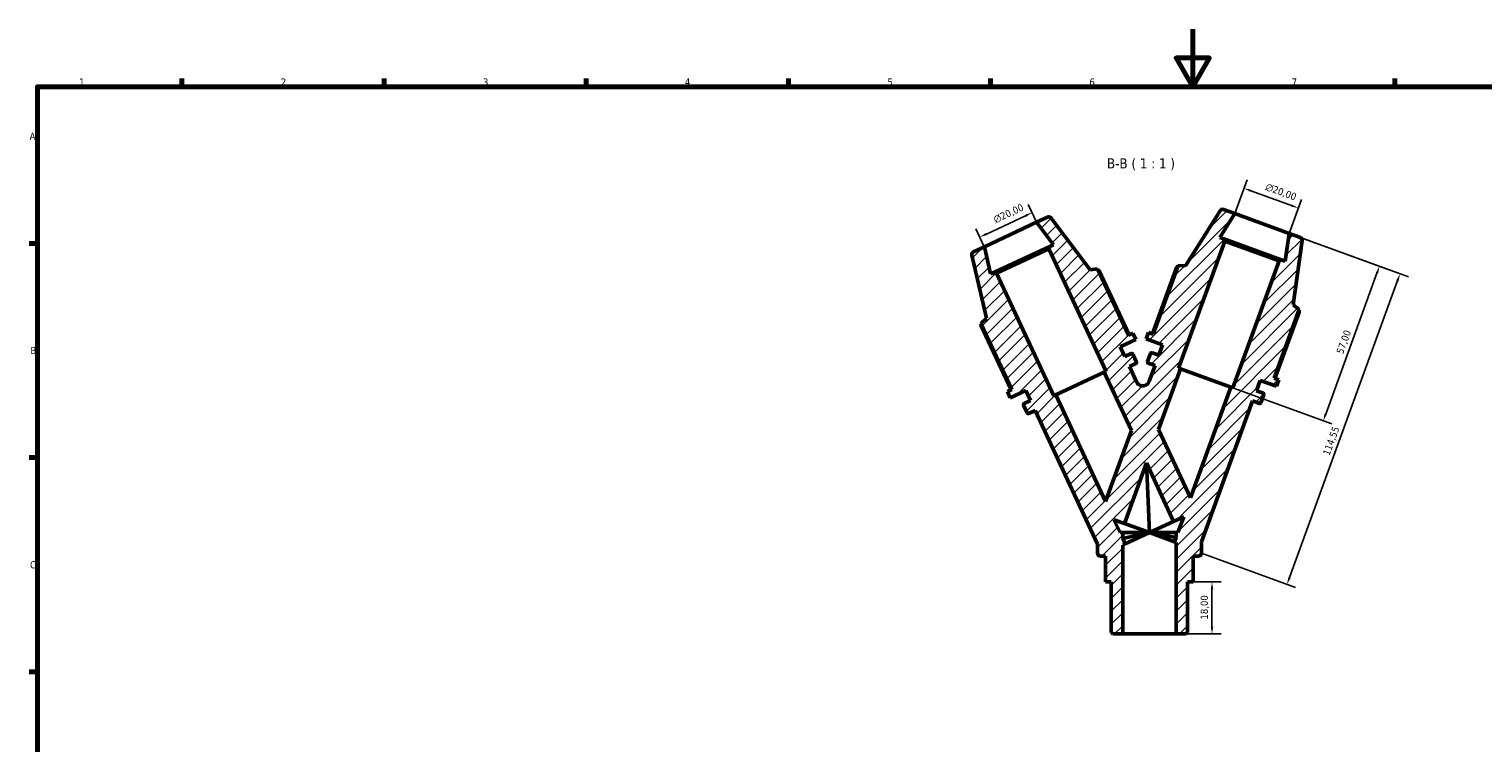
# Model space of a CAD drawing. Header units: millimetres. Extents: x 0 to 931, y 0 to 594.
# Tile 2 of 4: x 17 to 521, y 347 to 594. Entities that reach past the tile are written whole.
import ezdxf

# ---------------------------------------------------------------- set-up
doc = ezdxf.new("R2010")
doc.units = ezdxf.units.MM
for name, color, linetype, lineweight in [('Border (ISO)', 7, 'Continuous', 70), ('Dimension (ISO)', 7, 'Continuous', 25), ('Hatch (ISO)', 7, 'Continuous', 18), ('Symbol (ISO)', 7, 'Continuous', 25), ('Visible (ISO)', 7, 'Continuous', 50)]:
    doc.layers.add(name, color=color, linetype=linetype, lineweight=lineweight)
doc.styles.add('Label Text (ISO)', font='tahoma.ttf')
doc.styles.add('Note Text (ISO)', font='tahoma.ttf')
doc.dimstyles.new('Default (ISO)', dxfattribs={"dimtxt": 2.5, "dimasz": 2.5, "dimexe": 3.175, "dimexo": 0, "dimgap": 0.762, "dimtad": 1, "dimrnd": 1e-08, "dimzin": 0, "dimtxsty": 'Note Text (ISO)', "dimcen": 0.09, "dimdle": 10, "dimclrd": 256, "dimclre": 256, "dimclrt": 232, "dimazin": 0, "dimtfac": 1.40208, "dimtmove": 0, "dimatfit": 3, "dimfxl": 1, "dimtolj": 1, "dimtzin": 0, "dimlwd": -1, "dimlwe": -1, "dimarcsym": 0})

# ---------------------------------------------------------------- blocks, each defined once
blk = doc.blocks.new('Borders Default Border')
at = {"layer": 'Border (ISO)'}
for p, q in [((70.08, 574), (70.08, 576.9)), ((140.17, 574), (140.17, 576.9)), ((210.25, 574), (210.25, 576.9)), ((280.33, 574), (280.33, 576.9)), ((350.42, 574), (350.42, 576.9)), ((490.58, 574), (490.58, 576.9)), ((20, 519.75), (17.1, 519.75)), ((20, 445.5), (17.1, 445.5)), ((20, 371.25), (17.1, 371.25))]:
    blk.add_line(p, q, dxfattribs=at)
at = {"layer": 'Border (ISO)', "flags": 128}
for points in [[(420.5, 594), (420.5, 574), (414.73, 584), (426.27, 584), (420.5, 574)], [(20, 20), (20, 574), (821, 574), (821, 20), (20, 20)]]:
    blk.add_lwpolyline(points, dxfattribs=at)
at = {"layer": 'Border (ISO)', "color": 232, "true_color": 0xca0064, "char_height": 2.5, "attachment_point": 7, "style": 'Note Text (ISO)'}
for s, insert in [('1', (34.48, 574.4)), ('2', (104.37, 574.4)), ('3', (174.43, 574.35)), ('4', (244.42, 574.4)), ('5', (314.64, 574.35)), ('6', (384.66, 574.35)), ('7', (454.77, 574.4)), ('A', (17.29, 555.62)), ('B', (17.59, 481.37)), ('C', (17.43, 407.08))]:
    blk.add_mtext(s, dxfattribs=dict(at, insert=insert))
blk = doc.blocks.new('*D7')
at = {"layer": 'Defpoints', "color": 0, "transparency": 16777216}
for p in [(435.07, 530.05), (457.06, 531.99), (453.86, 523.21)]:
    blk.add_point(p, dxfattribs=at)
at = {"layer": 'Dimension (ISO)', "transparency": 16777216}
for p, q in [((435.07, 530.05), (439.35, 541.81)), ((440.61, 537.97), (454.71, 532.84)), ((453.86, 523.21), (458.14, 534.97))]:
    blk.add_line(p, q, dxfattribs=at)
for points in [[(440.75, 538.36), (440.47, 537.58), (438.26, 538.83)], [(454.85, 533.23), (454.57, 532.45), (457.06, 531.99)]]:
    blk.add_solid(points, dxfattribs=at)
at = {"layer": 'Dimension (ISO)', "color": 232, "true_color": 0xca0064, "transparency": 16777216, "insert": (446.34, 540.7), "char_height": 2.5, "attachment_point": 1, "rotation": 340, "style": 'Note Text (ISO)'}
blk.add_mtext('\\A1;\\fAIGDT|b0|i0;\\H2.5000;\\ln\\fTahoma|b0|i0;\\H2.5000;20,00', dxfattribs=at)
blk = doc.blocks.new('*D8')
at = {"layer": 'Defpoints', "color": 0, "transparency": 16777216}
for p in [(453.86, 523.21), (433.67, 469.9), (465.7, 458.24)]:
    blk.add_point(p, dxfattribs=at)
at = {"layer": 'Dimension (ISO)', "transparency": 16777216}
for p, q in [((453.86, 523.21), (488.18, 510.72)), ((484.34, 509.46), (466.56, 460.59)), ((433.67, 469.9), (468.69, 457.16))]:
    blk.add_line(p, q, dxfattribs=at)
for points in [[(483.95, 509.6), (484.74, 509.32), (485.2, 511.81)], [(466.17, 460.74), (466.95, 460.45), (465.7, 458.24)]]:
    blk.add_solid(points, dxfattribs=at)
at = {"layer": 'Dimension (ISO)', "color": 232, "true_color": 0xca0064, "transparency": 16777216, "insert": (470.18, 482.05), "char_height": 2.5, "attachment_point": 1, "rotation": 70, "style": 'Note Text (ISO)'}
blk.add_mtext('\\A1;57,00', dxfattribs=at)
blk = doc.blocks.new('*D9')
at = {"layer": 'Defpoints', "color": 0, "transparency": 16777216}
for p in [(457.8, 521.78), (423.48, 412.37), (453.15, 401.57)]:
    blk.add_point(p, dxfattribs=at)
at = {"layer": 'Dimension (ISO)', "transparency": 16777216}
for p, q in [((457.8, 521.78), (495.31, 508.13)), ((491.48, 506.86), (454.01, 403.92)), ((423.48, 412.37), (456.14, 400.48))]:
    blk.add_line(p, q, dxfattribs=at)
for points in [[(491.08, 507), (491.87, 506.72), (492.33, 509.21)], [(453.62, 404.06), (454.4, 403.77), (453.15, 401.57)]]:
    blk.add_solid(points, dxfattribs=at)
at = {"layer": 'Dimension (ISO)', "color": 232, "true_color": 0xca0064, "transparency": 16777216, "insert": (465.5, 446.88), "char_height": 2.5, "attachment_point": 1, "rotation": 70, "style": 'Note Text (ISO)'}
blk.add_mtext('\\A1;114,55', dxfattribs=at)
blk = doc.blocks.new('*D10')
at = {"layer": 'Defpoints', "color": 0, "transparency": 16777216}
for p in [(420.68, 402.41), (427.15, 402.41), (414.73, 384.41)]:
    blk.add_point(p, dxfattribs=at)
at = {"layer": 'Dimension (ISO)', "transparency": 16777216}
for p, q in [((420.68, 402.41), (430.33, 402.41)), ((427.15, 386.91), (427.15, 399.91)), ((414.73, 384.41), (430.33, 384.41))]:
    blk.add_line(p, q, dxfattribs=at)
for points in [[(426.74, 399.91), (427.57, 399.91), (427.15, 402.41)], [(426.74, 386.91), (427.57, 386.91), (427.15, 384.41)]]:
    blk.add_solid(points, dxfattribs=at)
at = {"layer": 'Dimension (ISO)', "color": 232, "true_color": 0xca0064, "transparency": 16777216, "insert": (423.21, 389.39), "char_height": 2.5, "attachment_point": 1, "rotation": 90, "style": 'Note Text (ISO)'}
blk.add_mtext('\\A1;18,00', dxfattribs=at)
blk = doc.blocks.new('*D11')
at = {"layer": 'Defpoints', "color": 0, "transparency": 16777216}
for p in [(364.8, 530.39), (366.36, 527.05), (348.23, 518.6)]:
    blk.add_point(p, dxfattribs=at)
at = {"layer": 'Dimension (ISO)', "transparency": 16777216}
for p, q in [((348.94, 522.99), (362.54, 529.33)), ((366.36, 527.05), (363.46, 533.27)), ((348.23, 518.6), (345.34, 524.82))]:
    blk.add_line(p, q, dxfattribs=at)
for points in [[(362.36, 529.71), (362.71, 528.96), (364.8, 530.39)], [(348.77, 523.37), (349.12, 522.62), (346.68, 521.94)]]:
    blk.add_solid(points, dxfattribs=at)
at = {"layer": 'Dimension (ISO)', "color": 232, "true_color": 0xca0064, "transparency": 16777216, "insert": (351.06, 528.97), "char_height": 2.5, "attachment_point": 1, "rotation": 25, "style": 'Note Text (ISO)'}
blk.add_mtext('\\A1;\\fAIGDT|b0|i0;\\H2.5000;\\ln\\fTahoma|b0|i0;\\H2.5000;20,00', dxfattribs=at)

msp = doc.modelspace()

# ---------------------------------------------------------------- hatches: boundary and pattern name
at = {"layer": 'Hatch (ISO)'}
h = msp.add_hatch(dxfattribs=at)
h.set_pattern_fill('ANSI31', color=256, scale=25.4, style=0)
h.set_pattern_definition([(45, (0, 0), (-2.245064, 2.245064), [])])
edge = h.paths.add_edge_path()
edge.add_ellipse((430.7901, 530.5459), major_axis=(0.342, 0.9397), ratio=1, start_angle=0, end_angle=78)
edge.add_line((429.9421, 531.0759), (418.0191, 511.9951))
edge.add_line((418.0191, 511.9951), (415.4197, 512.0859))
edge.add_line((415.4197, 512.0859), (406.7679, 488.3152))
edge.add_line((406.7679, 488.3152), (405.1892, 488.8898))
edge.add_line((405.1892, 488.8898), (404.3683, 486.6345))
edge.add_line((404.3683, 486.6345), (410.0065, 484.5824))
edge.add_line((410.0065, 484.5824), (408.7068, 481.0116))
edge.add_line((408.7068, 481.0116), (406.3764, 481.8598))
edge.add_ellipse((406.2396, 481.4839), major_axis=(0.1368, 0.3759), ratio=1, start_angle=0, end_angle=90)
edge.add_line((405.8637, 481.6207), (404.8376, 478.8016))
edge.add_ellipse((405.2135, 478.6648), major_axis=(-0.3759, 0.1368), ratio=1, start_angle=0, end_angle=90)
edge.add_line((405.0767, 478.289), (407.4071, 477.4408))
edge.add_line((407.4071, 477.4408), (405.4063, 471.9435))
edge.add_spline(control_points=[(405.4063, 471.9435), (405.3503, 471.7896), (405.2786, 471.6418), (405.1064, 471.3632), (405.0063, 471.2331), (404.6788, 470.8872), (404.4216, 470.7044), (403.8517, 470.4478), (403.5444, 470.3763), (402.9198, 470.3552), (402.6084, 470.4057), (402.0224, 470.6233), (401.7535, 470.7883), (401.2941, 471.2121), (401.108, 471.4668), (400.9759, 471.7501)], knot_values=[-0.56704354, -0.56704354, -0.56704354, -0.56704354, -0.51790846, -0.51790846, -0.46877337, -0.46877337, -0.37501869, -0.37501869, -0.28126402, -0.28126402, -0.18750935, -0.18750935, -0.09375467, -0.09375467, 0, 0, 0, 0], degree=3, periodic=0)
edge.add_line((400.9759, 471.7501), (398.5036, 477.052))
edge.add_line((398.5036, 477.052), (400.7512, 478.1001))
edge.add_ellipse((400.5822, 478.4626), major_axis=(0.169, -0.3625), ratio=1, start_angle=0, end_angle=90)
edge.add_line((400.9447, 478.6317), (399.6768, 481.3506))
edge.add_ellipse((399.3143, 481.1816), major_axis=(0.3625, 0.169), ratio=1, start_angle=0, end_angle=90)
edge.add_line((399.1452, 481.5441), (396.8976, 480.496))
edge.add_line((396.8976, 480.496), (395.2917, 483.94))
edge.add_line((395.2917, 483.94), (400.7295, 486.4757))
edge.add_line((400.7295, 486.4757), (399.7152, 488.6508))
edge.add_line((399.7152, 488.6508), (398.1926, 487.9408))
edge.add_line((398.1926, 487.9408), (387.502, 510.867))
edge.add_line((387.502, 510.867), (384.9203, 510.55))
edge.add_line((384.9203, 510.55), (371.3798, 528.519))
edge.add_ellipse((370.5811, 527.9172), major_axis=(0.7986, 0.6018), ratio=1, start_angle=0, end_angle=78)
edge.add_line((370.1585, 528.8235), (366.3609, 527.0526))
edge.add_line((366.3609, 527.0526), (372.2058, 519.2961))
edge.add_line((372.2058, 519.2961), (370.9195, 518.6962))
edge.add_line((370.9195, 518.6962), (370.6293, 517.8989))
edge.add_line((370.6293, 517.8989), (390.4501, 475.3931))
edge.add_line((390.4501, 475.3931), (389.7743, 475.0779))
edge.add_line((389.7743, 475.0779), (399.1944, 454.8765))
edge.add_line((399.1944, 454.8765), (390.2419, 430.2798))
edge.add_line((390.2419, 430.2798), (372.9997, 467.2558))
edge.add_line((372.9997, 467.2558), (372.324, 466.9407))
edge.add_line((372.324, 466.9407), (352.5032, 509.4465))
edge.add_line((352.5032, 509.4465), (351.7058, 509.7367))
edge.add_line((351.7058, 509.7367), (350.4195, 509.1369))
edge.add_line((350.4195, 509.1369), (348.2347, 518.6002))
edge.add_line((348.2347, 518.6002), (344.4371, 516.8294))
edge.add_ellipse((344.8597, 515.9231), major_axis=(-0.4226, 0.9063), ratio=1, start_angle=0, end_angle=78)
edge.add_line((343.8853, 515.6981), (348.9466, 493.7752))
edge.add_line((348.9466, 493.7752), (347.0444, 492.0013))
edge.add_line((347.0444, 492.0013), (357.735, 469.0751))
edge.add_line((357.735, 469.0751), (356.2124, 468.3651))
edge.add_line((356.2124, 468.3651), (357.2267, 466.19))
edge.add_line((357.2267, 466.19), (362.6646, 468.7257))
edge.add_line((362.6646, 468.7257), (364.2705, 465.2817))
edge.add_line((364.2705, 465.2817), (362.0229, 464.2336))
edge.add_ellipse((362.1919, 463.8711), major_axis=(-0.169, 0.3625), ratio=1, start_angle=0, end_angle=90)
edge.add_line((361.8294, 463.7021), (363.0973, 460.9831))
edge.add_ellipse((363.4598, 461.1522), major_axis=(-0.3625, -0.169), ratio=1, start_angle=0, end_angle=90)
edge.add_line((363.6288, 460.7897), (365.8765, 461.8378))
edge.add_line((365.8765, 461.8378), (387.4763, 415.5168))
edge.add_line((387.4763, 415.5168), (387.4763, 412.3673))
edge.add_ellipse((388.4363, 412.3673), major_axis=(-0.96, 0), ratio=1, start_angle=0, end_angle=90)
edge.add_line((388.4363, 411.4073), (390.2727, 411.4073))
edge.add_line((390.2727, 411.4073), (390.2727, 402.4073))
edge.add_line((390.2727, 402.4073), (392.2558, 402.4073))
edge.add_line((392.2558, 402.4073), (392.2558, 384.9361))
edge.add_line((392.2558, 384.9361), (392.7846, 384.4073))
edge.add_line((392.7846, 384.4073), (396.2219, 384.4073))
edge.add_line((396.2219, 384.4073), (396.2219, 415.192))
edge.add_line((396.2219, 415.192), (397.089, 415.5963))
edge.add_line((397.089, 415.5963), (396.2219, 417.4557))
edge.add_line((396.2219, 417.4557), (396.2219, 419.5073))
edge.add_line((396.2219, 419.5073), (395.2652, 419.5073))
edge.add_line((395.2652, 419.5073), (393.1779, 423.9836))
edge.add_line((393.1779, 423.9836), (396.78, 422.6725))
edge.add_line((396.78, 422.6725), (404.4214, 443.6671))
edge.add_line((404.4214, 443.6671), (413.8636, 423.4184))
edge.add_line((413.8636, 423.4184), (417.3377, 425.0384))
edge.add_line((417.3377, 425.0384), (415.3246, 419.5073))
edge.add_line((415.3246, 419.5073), (414.7306, 419.5073))
edge.add_line((414.7306, 419.5073), (414.7306, 417.8755))
edge.add_line((414.7306, 417.8755), (414.1725, 416.3422))
edge.add_line((414.1725, 416.3422), (414.7306, 416.139))
edge.add_line((414.7306, 416.139), (414.7306, 384.4073))
edge.add_line((414.7306, 384.4073), (418.168, 384.4073))
edge.add_line((418.168, 384.4073), (418.6968, 384.9361))
edge.add_line((418.6968, 384.9361), (418.6968, 402.4073))
edge.add_line((418.6968, 402.4073), (420.6799, 402.4073))
edge.add_line((420.6799, 402.4073), (420.6799, 411.4073))
edge.add_line((420.6799, 411.4073), (422.5163, 411.4073))
edge.add_ellipse((422.5163, 412.3673), major_axis=(0, -0.96), ratio=1, start_angle=0, end_angle=90)
edge.add_line((423.4763, 412.3673), (423.4763, 416.3334))
edge.add_line((423.4763, 416.3334), (441.2361, 465.128))
edge.add_line((441.2361, 465.128), (443.5665, 464.2798))
edge.add_ellipse((443.7033, 464.6557), major_axis=(-0.1368, -0.3759), ratio=1, start_angle=0, end_angle=90)
edge.add_line((444.0792, 464.5189), (445.1052, 467.338))
edge.add_ellipse((444.7294, 467.4748), major_axis=(0.3759, -0.1368), ratio=1, start_angle=0, end_angle=90)
edge.add_line((444.8662, 467.8507), (442.5357, 468.6989))
edge.add_line((442.5357, 468.6989), (443.8354, 472.2697))
edge.add_line((443.8354, 472.2697), (449.4736, 470.2176))
edge.add_line((449.4736, 470.2176), (450.2944, 472.4728))
edge.add_line((450.2944, 472.4728), (448.7157, 473.0474))
edge.add_line((448.7157, 473.0474), (457.3676, 496.8181))
edge.add_line((457.3676, 496.8181), (455.3179, 498.4195))
edge.add_line((455.3179, 498.4195), (458.4493, 520.7001))
edge.add_ellipse((457.459, 520.8393), major_axis=(0.9903, -0.1392), ratio=1, start_angle=0, end_angle=78)
edge.add_line((457.801, 521.7789), (453.8635, 523.2121))
edge.add_line((453.8635, 523.2121), (452.5118, 513.5944))
edge.add_line((452.5118, 513.5944), (451.1781, 514.0798))
edge.add_line((451.1781, 514.0798), (450.4091, 513.7212))
edge.add_line((450.4091, 513.7212), (434.3684, 469.6496))
edge.add_line((434.3684, 469.6496), (433.6677, 469.9046))
edge.add_line((433.6677, 469.9046), (419.7138, 431.5666))
edge.add_line((419.7138, 431.5666), (408.6516, 455.2894))
edge.add_line((408.6516, 455.2894), (416.2752, 476.235))
edge.add_line((416.2752, 476.235), (415.5745, 476.49))
edge.add_line((415.5745, 476.49), (431.6152, 520.5616))
edge.add_line((431.6152, 520.5616), (431.2566, 521.3306))
edge.add_line((431.2566, 521.3306), (429.9229, 521.816))
edge.add_line((429.9229, 521.816), (435.0697, 530.0525))
edge.add_line((435.0697, 530.0525), (431.1321, 531.4856))

# ---------------------------------------------------------------- linework, layer by layer
at = {"layer": 'Visible (ISO)'}
for p, q in [((429.9421, 531.0759), (418.0191, 511.9951)), ((429.9229, 521.816), (435.0697, 530.0525)), ((435.0697, 530.0525), (431.1321, 531.4856)), ((453.8635, 523.2121), (435.0697, 530.0525)), ((366.3609, 527.0526), (348.2347, 518.6002)), ((370.1585, 528.8235), (366.3609, 527.0526)), ((366.3609, 527.0526), (372.2058, 519.2961)), ((384.9203, 510.55), (371.3798, 528.519)), ((372.2058, 519.2961), (370.9195, 518.6962)), ((415.5745, 476.49), (431.6152, 520.5616)), ((431.2566, 521.3306), (429.9229, 521.816)), ((431.6152, 520.5616), (431.2566, 521.3306)), ((451.1781, 514.0798), (431.2566, 521.3306)), ((431.6152, 520.5616), (450.4091, 513.7212)), ((453.8635, 523.2121), (452.5118, 513.5944)), ((457.801, 521.7789), (453.8635, 523.2121)), ((455.3179, 498.4195), (458.4493, 520.7001)), ((343.8853, 515.6981), (348.9466, 493.7752)), ((348.2347, 518.6002), (344.4371, 516.8294)), ((350.4195, 509.1369), (348.2347, 518.6002)), ((370.9195, 518.6962), (351.7058, 509.7367)), ((352.5032, 509.4465), (370.6293, 517.8989)), ((370.9195, 518.6962), (370.6293, 517.8989)), ((370.6293, 517.8989), (390.4501, 475.3931)), ((451.1781, 514.0798), (450.4091, 513.7212)), ((452.5118, 513.5944), (451.1781, 514.0798)), ((351.7058, 509.7367), (350.4195, 509.1369)), ((352.5032, 509.4465), (351.7058, 509.7367)), ((372.324, 466.9407), (352.5032, 509.4465)), ((387.502, 510.867), (384.9203, 510.55)), ((398.1926, 487.9408), (387.502, 510.867)), ((398.4303, 488.0516), (387.9704, 510.4831)), ((414.9865, 511.6627), (406.5214, 488.4049)), ((415.4197, 512.0859), (406.7679, 488.3152)), ((418.0191, 511.9951), (415.4197, 512.0859)), ((450.4091, 513.7212), (434.3684, 469.6496)), ((448.7157, 473.0474), (457.3676, 496.8181)), ((448.9622, 472.9577), (457.4273, 496.2155)), ((457.3676, 496.8181), (455.3179, 498.4195)), ((347.0374, 491.3957), (357.4973, 468.9643)), ((348.9466, 493.7752), (347.0444, 492.0013)), ((347.0444, 492.0013), (357.735, 469.0751)), ((405.1892, 488.8898), (404.3683, 486.6345)), ((406.7679, 488.3152), (405.1892, 488.8898)), ((395.2917, 483.94), (400.7295, 486.4757)), ((396.8976, 480.496), (395.2917, 483.94)), ((399.7152, 488.6508), (398.1926, 487.9408)), ((400.7295, 486.4757), (399.7152, 488.6508)), ((404.3683, 486.6345), (410.0065, 484.5824)), ((410.0065, 484.5824), (408.7068, 481.0116)), ((399.1452, 481.5441), (396.8976, 480.496)), ((400.9447, 478.6317), (399.6768, 481.3506)), ((405.8637, 481.6207), (404.8376, 478.8016)), ((408.7068, 481.0116), (406.3764, 481.8598)), ((389.7743, 475.0779), (372.9997, 467.2558)), ((390.4501, 475.3931), (389.7743, 475.0779)), ((389.7743, 475.0779), (399.1944, 454.8765)), ((398.5036, 477.052), (400.7512, 478.1001)), ((400.9759, 471.7501), (398.5036, 477.052)), ((405.0767, 478.289), (407.4071, 477.4408)), ((407.4071, 477.4408), (405.4063, 471.9435)), ((408.6516, 455.2894), (416.2752, 476.235)), ((416.2752, 476.235), (415.5745, 476.49)), ((433.6677, 469.9046), (416.2752, 476.235)), ((357.735, 469.0751), (356.2124, 468.3651)), ((357.2267, 466.19), (362.6646, 468.7257)), ((362.6646, 468.7257), (364.2705, 465.2817)), ((433.6677, 469.9046), (419.7138, 431.5666)), ((434.3684, 469.6496), (433.6677, 469.9046)), ((442.5357, 468.6989), (443.8354, 472.2697)), ((444.8662, 467.8507), (442.5357, 468.6989)), ((443.8354, 472.2697), (449.4736, 470.2176)), ((450.2944, 472.4728), (448.7157, 473.0474)), ((449.4736, 470.2176), (450.2944, 472.4728)), ((356.2124, 468.3651), (357.2267, 466.19)), ((361.8294, 463.7021), (363.0973, 460.9831)), ((364.2705, 465.2817), (362.0229, 464.2336)), ((372.9997, 467.2558), (372.324, 466.9407)), ((390.2419, 430.2798), (372.9997, 467.2558)), ((423.4763, 416.3334), (441.2361, 465.128)), ((441.2361, 465.128), (443.5665, 464.2798)), ((444.0792, 464.5189), (445.1052, 467.338)), ((363.6288, 460.7897), (365.8765, 461.8378)), ((365.8765, 461.8378), (387.4763, 415.5168)), ((399.1944, 454.8765), (390.2419, 430.2798)), ((419.7138, 431.5666), (408.6516, 455.2894)), ((396.78, 422.6725), (404.4214, 443.6671)), ((404.4214, 443.6671), (413.8636, 423.4184)), ((405.4763, 419.5073), (404.4214, 443.6671)), ((395.2652, 419.5073), (393.1779, 423.9836)), ((393.1779, 423.9836), (396.78, 422.6725)), ((413.8636, 423.4184), (405.4763, 419.5073)), ((413.8636, 423.4184), (417.3377, 425.0384)), ((417.3377, 425.0384), (415.3246, 419.5073)), ((396.2219, 419.5073), (395.2652, 419.5073)), ((396.2219, 417.4557), (396.2219, 419.5073)), ((396.2219, 419.5073), (405.4763, 419.5073)), ((405.4763, 419.5073), (396.2219, 417.4557)), ((405.4763, 419.5073), (396.78, 422.6725)), ((405.4763, 419.5073), (397.089, 415.5963)), ((405.4763, 419.5073), (414.7306, 419.5073)), ((414.7306, 417.8755), (405.4763, 419.5073)), ((414.1725, 416.3422), (405.4763, 419.5073)), ((415.3246, 419.5073), (414.7306, 419.5073)), ((414.7306, 419.5073), (414.7306, 417.8755)), ((387.4763, 415.5168), (387.4763, 412.3673)), ((397.089, 415.5963), (396.2219, 417.4557)), ((396.2219, 415.192), (397.089, 415.5963)), ((396.2219, 384.4073), (396.2219, 415.192)), ((414.7306, 417.8755), (414.1725, 416.3422)), ((414.1725, 416.3422), (414.7306, 416.139)), ((414.7306, 416.139), (414.7306, 384.4073)), ((423.4763, 412.3673), (423.4763, 416.3334)), ((388.4363, 411.4073), (390.2727, 411.4073)), ((390.2727, 411.4073), (390.2727, 402.4073)), ((420.6799, 402.4073), (420.6799, 411.4073)), ((420.6799, 411.4073), (422.5163, 411.4073)), ((390.2727, 402.4073), (392.2558, 402.4073)), ((392.2558, 402.4073), (392.2558, 384.9361)), ((418.6968, 384.9361), (418.6968, 402.4073)), ((418.6968, 402.4073), (420.6799, 402.4073)), ((392.2558, 384.9361), (392.7846, 384.4073)), ((392.7846, 384.4073), (396.2219, 384.4073)), ((396.2219, 384.4073), (414.7306, 384.4073)), ((414.7306, 384.4073), (418.168, 384.4073)), ((418.168, 384.4073), (418.6968, 384.9361))]:
    msp.add_line(p, q, dxfattribs=at)
for centre, radius, start, end in [((430.7901, 530.5459), 1, 70, 148), ((370.5811, 527.9172), 1, 37, 115), ((457.459, 520.8393), 1, 352, 70), ((344.8597, 515.9231), 1, 115, 193), ((399.3143, 481.1816), 0.4, 25, 115), ((405.2135, 478.6648), 0.4, 160, 250), ((406.2396, 481.4839), 0.4, 70, 160), ((400.5822, 478.4626), 0.4, 295, 25), ((362.1919, 463.8711), 0.4, 115, 205), ((443.7033, 464.6557), 0.4, 250, 340), ((444.7294, 467.4748), 0.4, 340, 70), ((363.4598, 461.1522), 0.4, 205, 295), ((388.4363, 412.3673), 0.96, 180, 270), ((422.5163, 412.3673), 0.96, 270, 0)]:
    msp.add_arc(centre, radius, start, end, dxfattribs=at)
for points, weights in [([(387.9704, 510.4831), (387.8213, 510.4898), (387.6752, 510.4954)], [2.74138513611, 2.75587287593, 2.77002672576]), ([(415.2795, 511.7007), (415.1345, 511.6823), (414.9865, 511.6627)], [1.00163310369, 1.00089036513, 1]), ([(457.4273, 496.2155), (457.3266, 496.3257), (457.2273, 496.4329)], [1, 1.00089036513, 1.00163310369]), ([(347.2176, 491.6298), (347.1281, 491.5143), (347.0374, 491.3957)], [2.75822925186, 2.74413568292, 2.72970964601])]:
    msp.add_rational_spline(points, weights, degree=2, dxfattribs=at)
msp.add_open_spline([(405.4063, 471.9435), (405.3503, 471.7896), (405.2786, 471.6418), (405.1064, 471.3632), (405.0063, 471.2331), (404.6788, 470.8872), (404.4216, 470.7044), (403.8517, 470.4478), (403.5444, 470.3763), (402.9198, 470.3552), (402.6084, 470.4057), (402.0224, 470.6233), (401.7535, 470.7883), (401.2941, 471.2121), (401.108, 471.4668), (400.9759, 471.7501)], degree=3, knots=[-0.567043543, -0.567043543, -0.567043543, -0.567043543, -0.517908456, -0.517908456, -0.468773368, -0.468773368, -0.375018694, -0.375018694, -0.281264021, -0.281264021, -0.187509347, -0.187509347, -0.093754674, -0.093754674, 0, 0, 0, 0], dxfattribs=at)

# ---------------------------------------------------------------- block references
msp.add_blockref('Borders Default Border', (0, 0))

# ---------------------------------------------------------------- texts
at = {"layer": 'Symbol (ISO)', "insert": (390.7446, 545.0789), "char_height": 3.5, "attachment_point": 7, "style": 'Label Text (ISO)'}
msp.add_mtext('B-B ( 1 : 1 )', dxfattribs=at)

# ---------------------------------------------------------------- dimensions: what is measured, and where the dimension line sits
at = {"layer": 'Dimension (ISO)'}
for base, p1, p2, angle, picture, middle in [((457.0568, 531.9857), (435.0697, 530.0525), (453.8635, 523.2121), 160, '*D7', (450.0092, 534.5509)), ((364.8043, 530.3907), (348.2347, 518.6002), (366.3609, 527.0526), 205, '*D11', (358.007, 527.2211))]:
    dim = msp.add_linear_dim(base=base, p1=p1, p2=p2, angle=angle, text='\\fAIGDT|b0|i0;\\H2.5000;\\ln\\fTahoma|b0|i0;\\H2.5000;<>', dimstyle='Default (ISO)', override={"dimdec": 2, "dimtp": 0, "dimtm": 0, "dimtdec": 2, "dimtofl": 0, "dimatfit": 1}, dxfattribs=at)
    dim.commit()
    dim.dimension.update_dxf_attribs({"geometry": picture, "text_midpoint": middle, "dimtype": 160})
for base, p1, p2, angle, picture, middle in [((453.1519, 401.5663), (457.801, 521.7789), (423.4763, 412.3673), 70, '*D9', (470.8487, 450.1878)), ((465.7042, 458.2443), (453.8635, 523.2121), (433.6677, 469.9046), 250, '*D8', (475.2808, 484.5557)), ((427.1525, 402.4073), (414.7306, 384.4073), (420.6799, 402.4073), 90, '*D10', (427.1525, 393.4073))]:
    dim = msp.add_linear_dim(base=base, p1=p1, p2=p2, angle=angle, dimstyle='Default (ISO)', override={"dimdec": 2, "dimtp": 0, "dimtm": 0, "dimtdec": 2, "dimtofl": 0, "dimatfit": 1}, dxfattribs=at)
    dim.commit()
    dim.dimension.update_dxf_attribs({"geometry": picture, "text_midpoint": middle, "dimtype": 160})

doc.saveas('drawing.dxf')
